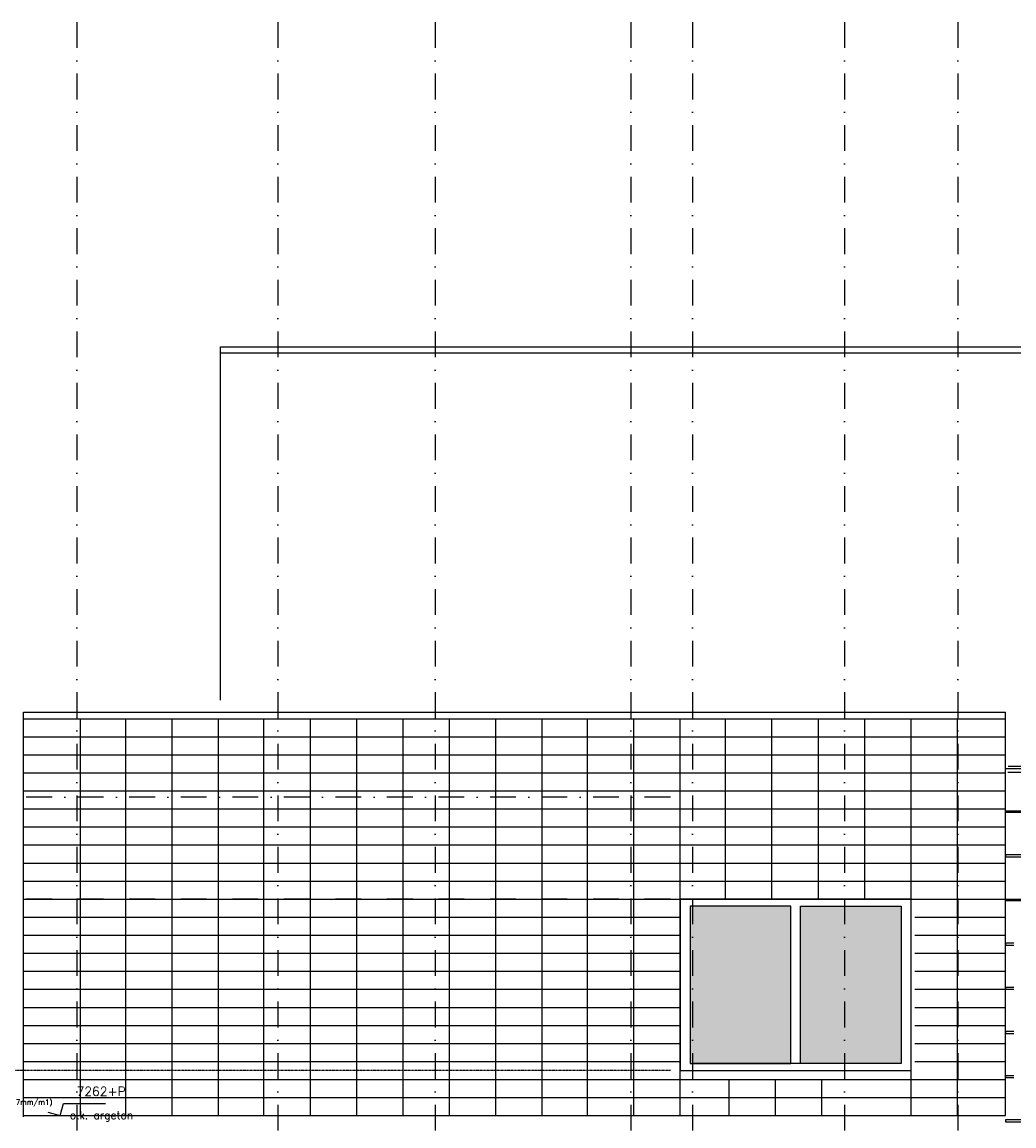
# Model space of a CAD drawing. Extents: x 0 to 297174, y -27731 to 163980.
# Tile 55 of 152: x 154656 to 164282, y 99608 to 110315. Entities that reach past the tile are written whole.
import ezdxf

# ---------------------------------------------------------------- set-up
doc = ezdxf.new("R2010")
doc.units = 0
doc.header["$LTSCALE"] = 5
doc.header["$MEASUREMENT"] = 0
doc.linetypes.add('DASHDOT', pattern=[1, 0.5, -0.25, 0, -0.25])
doc.linetypes.add('DD1', pattern=[2.66667, 1.66667, -0.5, 0, -0.5])
doc.layers.get('0').update_dxf_attribs({"linetype": 'CONTINUOUS'})
for name, color, linetype in [('A--L$1A-_RASTER_NR_06', 81, 'CONTINUOUS'), ('A--L21D1_BUITENWAND', 1, 'CONTINUOUS'), ('A--L21D3_BUITENWAND', 3, 'CONTINUOUS'), ('A--L31--', 2, 'CONTINUOUS'), ('A--M01A1_MAATVOERING', 1, 'CONTINUOUS'), ('A--M01B1_HOOGTE_MAATV', 1, 'CONTINUOUS'), ('A--T01A-25_TEKST', 2, 'CONTINUOUS'), ('A--T01B2_HOOGTE_MAATV', 2, 'CONTINUOUS'), ('A--T01B3_HOOGTE_MAATV', 3, 'CONTINUOUS'), ('STRAMIEN', 8, 'DD1')]:
    doc.layers.add(name, color=color, linetype=linetype)
doc.styles.add('HIEMSTRA', font='romans.shx')
doc.styles.add('HOOGTEXT', font='ROMANS.shx', dxfattribs={"height": 2.5})

# ---------------------------------------------------------------- blocks, each defined once
blk = doc.blocks.new('HOOGTEP')
at = {"layer": 'A--M01A1_MAATVOERING'}
for p, q in [((0, 0), (0.62, 2.33)), ((0.62, 2.33), (8.79, 2.33)), ((-2.41, 0.65), (0, 0))]:
    blk.add_line(p, q, dxfattribs=at)
at = {"layer": 'A--M01B1_HOOGTE_MAATV'}
blk.add_line((-1.38, 0), (0.91, 0), dxfattribs=at)
at = {"layer": 'A--T01B2_HOOGTE_MAATV', "style": 'HOOGTEXT', "flags": 4}
blk.add_attdef('TEKST', (1.84, -0.67), '', height=1.5, dxfattribs=at)
at = {"layer": 'A--T01B3_HOOGTE_MAATV', "style": 'HOOGTEXT', "flags": 4}
blk.add_attdef('HOOGTE', (1.67, 3.82), '', height=1.75, dxfattribs=at)

msp = doc.modelspace()

# ---------------------------------------------------------------- hatches: boundary and pattern name
at = {"layer": 'A--L$1A-_RASTER_NR_06', "linetype": 'Continuous'}
for points in [[(162116.8, 101740.9), (161139.3, 101740.9), (161139.3, 100212.9), (162116.8, 100212.9)], [(162211.8, 101740.9), (163189.3, 101740.9), (163189.3, 100212.9), (162211.8, 100212.9)]]:
    msp.add_hatch(color=256, dxfattribs=at).paths.add_polyline_path(points)

# ---------------------------------------------------------------- linework, layer by layer
at = {"layer": 'A--L21D1_BUITENWAND'}
for p, q in [((156583.3, 107165.1), (165121.3, 107165.1)), ((156583.3, 103739), (156583.3, 107165.1)), ((156583.3, 107105.1), (165121.3, 107105.1)), ((154671.2, 103622), (164199.3, 103622))]:
    msp.add_line(p, q, dxfattribs=at)
at = {"layer": 'A--L21D3_BUITENWAND'}
for p, q in [((154670.9, 99697), (154670.9, 103621.8)), ((154670.9, 103557.9), (164199.3, 103557.9)), ((155224.3, 99707.9), (155224.3, 103557.9)), ((155664.3, 99707.9), (155664.3, 103557.9)), ((156114.3, 99707.9), (156114.3, 103557.9)), ((156564.3, 99707.9), (156564.3, 103557.9)), ((157004.3, 99707.9), (157004.3, 103557.9)), ((157454.3, 100168), (157454.3, 103557.9)), ((157454.3, 99707.9), (157454.3, 103557.9)), ((157904.3, 99707.9), (157904.3, 103557.9)), ((157904.3, 99707.9), (157904.3, 103557.9)), ((158354.3, 99707.9), (158354.3, 103557.9)), ((158804.3, 99707.9), (158804.3, 103557.9)), ((159254.3, 99707.9), (159254.3, 103557.9)), ((159704.3, 99707.9), (159704.3, 103557.9)), ((160144.3, 99707.9), (160144.3, 103557.9)), ((160594.3, 99707.9), (160594.3, 103557.9)), ((161044.3, 99707.9), (161044.3, 103557.9)), ((161484.3, 101807.9), (161484.3, 103557.9)), ((161934.3, 101807.9), (161934.3, 103557.9)), ((162384.3, 101807.9), (162384.3, 103557.9)), ((162834.3, 101807.9), (162834.3, 103557.9)), ((163284.3, 99707.9), (163284.3, 103557.9)), ((163734.3, 99707.9), (163734.3, 103557.9)), ((164199.3, 99707.9), (164199.3, 103622)), ((154670.9, 103382.9), (164199.3, 103382.9)), ((154670.9, 103207.9), (164199.3, 103207.9)), ((154670.9, 103032.9), (164199.3, 103032.9)), ((154670.9, 102857.9), (164199.3, 102857.9)), ((154670.9, 102682.9), (164199.3, 102682.9)), ((154670.9, 102507.9), (164199.3, 102507.9)), ((154670.9, 102332.9), (164199.3, 102332.9)), ((154670.9, 102157.9), (164199.3, 102157.9)), ((154670.9, 101982.9), (164199.3, 101982.9)), ((154670.9, 101807.9), (164199.3, 101807.9)), ((154670.9, 101632.9), (161044.3, 101632.9)), ((163319.3, 101632.9), (164199.3, 101632.9)), ((154670.9, 101457.9), (161044.3, 101457.9)), ((163319.3, 101457.9), (164199.3, 101457.9)), ((154670.9, 101282.9), (161044.3, 101282.9)), ((163319.3, 101282.9), (164199.3, 101282.9)), ((154670.9, 101107.9), (161044.3, 101107.9)), ((163319.3, 101107.9), (164199.3, 101107.9)), ((154670.9, 100932.9), (161044.3, 100932.9)), ((163319.3, 100932.9), (164199.3, 100932.9)), ((154670.9, 100757.9), (161044.3, 100757.9)), ((163319.3, 100757.9), (164199.3, 100757.9)), ((154670.9, 100582.9), (161044.3, 100582.9)), ((163319.3, 100582.9), (164199.3, 100582.9)), ((154670.9, 100407.9), (161044.3, 100407.9)), ((163319.3, 100407.9), (164199.3, 100407.9)), ((154670.9, 100232.9), (161044.3, 100232.9)), ((163319.3, 100232.9), (164199.3, 100232.9)), ((154670.9, 100057.9), (164199.3, 100057.9)), ((161519.3, 99707.9), (161519.3, 100057.9)), ((161969.3, 99707.9), (161969.3, 100057.9)), ((162419.3, 99707.9), (162419.3, 100057.9)), ((154670.9, 99882.9), (164199.3, 99882.9)), ((154670.9, 99707.9), (164199.3, 99707.9))]:
    msp.add_line(p, q, dxfattribs=at)
at = {"layer": 'A--L21D3_BUITENWAND', "color": 3}
msp.add_lwpolyline([(164199.3, 99707.9), (164199.3, 103076), (169552.3, 103076), (169552.3, 99648.3)], dxfattribs=at)
at = {"layer": 'A--L31--'}
for p, q in [((164224.3, 103038.7), (169582.3, 103038.7)), ((164225, 103095.9), (169582.3, 103095.9)), ((163189.3, 100212.9), (161157.2, 100212.9, 0)), ((164199.3, 100094.1), (164199.3, 100076.7)), ((169055.6, 99665.6), (164199.3, 99665.6)), ((164199.3, 99665.6), (164199.3, 99648.3)), ((164199.3, 99648.3), (169055.6, 99648.3))]:
    msp.add_line(p, q, dxfattribs=at)
for points in [[(164199.3, 102664.9), (169582.3, 102664.9), (169582.3, 102647.6), (164199.3, 102647.6), (164199.3, 102664.9)], [(164199.3, 102219.1), (169582.3, 102219.1), (169582.3, 102236.4), (164199.3, 102236.4), (164199.3, 102219.1)], [(164199.3, 101808), (169582.3, 101808), (169582.3, 101790.6), (164199.3, 101790.6), (164199.3, 101808)], [(164282.3, 101379.5), (164199.3, 101379.5), (164199.3, 101362.1)], [(164199.3, 101362.1), (164282.3, 101362.1)], [(164282.3, 100951), (164199.3, 100951), (164199.3, 100933.7)], [(164199.3, 100933.7), (164282.3, 100933.7)], [(164282.3, 100522.6), (164199.3, 100522.6), (164199.3, 100505.2)], [(164199.3, 100505.2), (164282.3, 100505.2)], [(164282.3, 100094.1), (164199.3, 100094.1), (164199.3, 100076.7)], [(164199.3, 100076.7), (164282.3, 100076.7)]]:
    msp.add_lwpolyline(points, dxfattribs=at)
for points in [[(161044.3, 100145.9), (163284.3, 100145.9), (163284.3, 101807.9), (161044.3, 101807.9)], [(162116.8, 101740.9), (161139.3, 101740.9), (161139.3, 100212.9), (162116.8, 100212.9)], [(162211.8, 101740.9), (163189.3, 101740.9), (163189.3, 100212.9), (162211.8, 100212.9)]]:
    msp.add_lwpolyline(points, close=True, dxfattribs=at)
at = {"layer": 'STRAMIEN', "linetype": 'DASHDOT', "ltscale": 100}
for p, q in [((155189.3, 110315), (155189.3, 90172.2)), ((157139.3, 110315), (157139.3, 90172.2)), ((158664.3, 110315), (158664.3, 90754.3)), ((160564.3, 110315), (160564.3, 90754.3)), ((161164.3, 110315), (161164.3, 90754.3)), ((162639.3, 110315), (162639.3, 90172.2)), ((163739.3, 110315), (163739.3, 90172.2)), ((160948.3, 102795.9), (150314.3, 102795.9)), ((160948.3, 101807.9), (150314.3, 101807.9))]:
    msp.add_line(p, q, dxfattribs=at)
at = {"layer": 'STRAMIEN', "linetype": 'DASHDOT'}
msp.add_line((160948.3, 100145.9), (150040.5, 100145.9), dxfattribs=at)

# ---------------------------------------------------------------- block references
ref = msp.add_blockref('HOOGTEP', (155027.1, 99707.9), dxfattribs=dict(xscale=50, yscale=50, zscale=50))
ref.add_attrib('TEKST', 'o.k. argeton', (155119.1, 99674.3), dxfattribs={"layer": 'A--T01B2_HOOGTE_MAATV', "height": 75, "style": 'HOOGTEXT', "flags": 4})
ref.add_attrib('HOOGTE', '7262+P', (155185.7, 99898.9), dxfattribs={"layer": 'A--T01B3_HOOGTE_MAATV', "height": 87.5, "style": 'HOOGTEXT', "flags": 4})

# ---------------------------------------------------------------- texts
at = {"layer": 'A--T01A-25_TEKST', "style": 'HIEMSTRA'}
msp.add_text('isolatie Rockwool Taurox Delta (afschot 17mm/m1)', height=50, dxfattribs=at).set_placement((153174.9, 99812.9))

doc.saveas('drawing.dxf')
